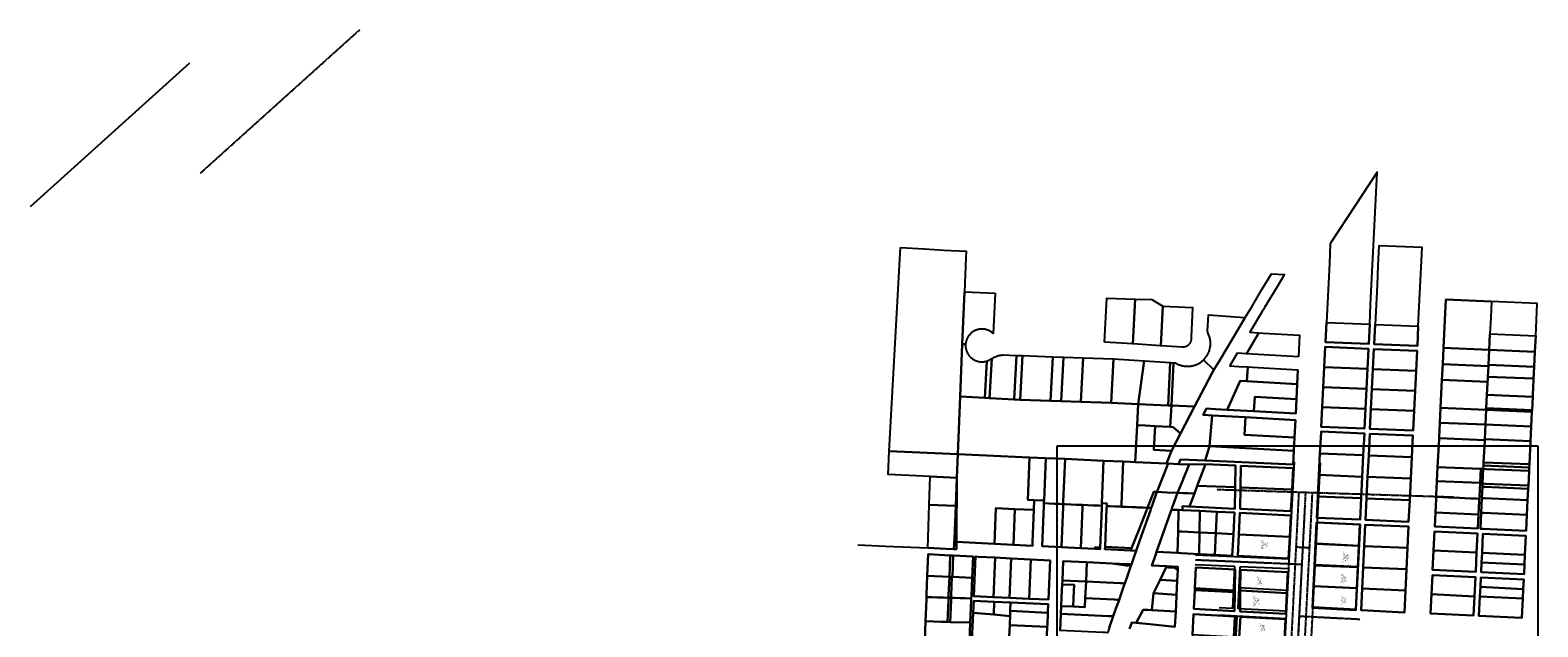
# Model space of a CAD drawing. Header units: feet. Extents: x 1656954 to 1661679, y 358777 to 363779.
# Tile 6 of 6: x 1656954 to 1661562, y 361955 to 363779. Entities that reach past the tile are written whole.
import ezdxf

# ---------------------------------------------------------------- set-up
doc = ezdxf.new("R2010")
doc.units = ezdxf.units.FT
doc.header["$MEASUREMENT"] = 0
doc.header["$XCLIPFRAME"] = 2
doc.linetypes.add('CL', pattern=[2, 0.3, -0.15, 1.4, -0.15])
doc.linetypes.add('DASHED2', pattern=[0.375, 0.25, -0.125])
for name, color, linetype in [('DV_X_Property_Line', 80, 'Continuous'), ('DV_X_Text', 20, 'Continuous'), ('GE_X_CL', 180, 'CL'), ('RW_X_CL', 180, 'CL'), ('RW_X_Fee_RW', 50, 'rowex'), ('SC_Scratch18', 191, 'DASHED2'), ('SC_Scratch19', 144, 'Continuous')]:
    doc.layers.add(name, color=color, linetype=linetype)
doc.layers.add('SC_Scratch20', color=7, linetype='Continuous', transparency=0.5)
doc.styles.get("Standard").update_dxf_attribs({"font": 'font31.shx'})
doc.styles.add('Straight-Normal', font='font30.shx', dxfattribs={"height": 0.14})
doc.linetypes.add('rowex', pattern='A,0.75,-0.05,["Ex R/W",Straight-Normal,S=1,R=0,X=0,Y=-0.06],-0.7,0.75,-0.3,0.75,-0.3,0.75,-0.3,0.75,-0.3', length=5.7)
picture_1 = doc.add_image_def('image1.sid', size_in_pixel=(135000, 120000))

msp = doc.modelspace()

# ---------------------------------------------------------------- linework, layer by layer
at = {"layer": 'DV_X_Property_Line'}
for p, q in [((1661016.5, 362202.8), (1660884.7, 362209.5)), ((1661013.1, 362137.9), (1660881.3, 362144.5)), ((1660649.3, 362075), (1660797.1, 362067.2)), ((1661009.7, 362073), (1660877.8, 362079.6))]:
    msp.add_line(p, q, dxfattribs=at)
at = {"layer": 'GE_X_CL'}
for p, q in [((1660841.2, 362145.2), (1660515.3, 362159)), ((1661018.7, 361977.4), (1660832.9, 361986.8))]:
    msp.add_line(p, q, dxfattribs=at)
at = {"layer": 'RW_X_CL'}
msp.add_line((1660825.1, 361839), (1660850.1, 362312.5), dxfattribs=at)
at = {"layer": 'RW_X_Fee_RW', "ltscale": 0.65}
for p, q in [((1660802.1, 362161.9), (1660817.8, 362458.9)), ((1660874.4, 362014.7), (1660897.7, 362456.4)), ((1661020, 362267.7), (1660888.1, 362274.4)), ((1661006.2, 362008.1), (1661020, 362267.7)), ((1660636, 362138.9), (1660514.7, 362144.1)), ((1660802.1, 362161.9), (1660516, 362174)), ((1660629.4, 362011.2), (1660636, 362138.9)), ((1660645.9, 362010.3), (1660652.5, 362138.2)), ((1660800.5, 362131.9), (1660652.5, 362138.2)), ((1660793.6, 362002.5), (1660800.5, 362131.9)), ((1660629.4, 362011.2), (1660587.5, 362013.4)), ((1660793.6, 362002.5), (1660645.9, 362010.3)), ((1661006.2, 362008.1), (1660874.4, 362014.7)), ((1660792.4, 361979.4), (1660586.3, 361990.3)), ((1660635.8, 361856.5), (1660642.5, 361987.3)), ((1660785.5, 361848.8), (1660792.4, 361979.4))]:
    msp.add_line(p, q, dxfattribs=at)
at = {"layer": 'SC_Scratch18'}
for p, q in [((1657960.1, 363779.2), (1657473.1, 363340.7)), ((1660580.9, 362375), (1661305, 362351.9)), ((1660678.9, 359745.4), (1660812.7, 362368.4)), ((1660698.4, 359744.4), (1660832.1, 362367.4)), ((1660718.9, 359743.3), (1660852.6, 362366.3)), ((1660739.3, 359742.3), (1660873.1, 362365.3)), ((1660758.8, 359741.3), (1660892.6, 362364.3)), ((1660864.6, 362196.2, 1016.1), (1660823.4, 362198.4, 1015.8))]:
    msp.add_line(p, q, dxfattribs=at)
at = {"layer": 'SC_Scratch19'}
msp.add_line((1657441, 363677.8), (1656954, 363239.2), dxfattribs=at)
for points in [[(1661056.7, 363060.5), (1661059.6, 363120.6), (1661063.6, 363201.7), (1661070.6, 363344.6), (1660978.7, 363205.3), (1660927.7, 363127.9), (1660927.6, 363126.3), (1660924.7, 363066.2), (1660921.7, 363006.1), (1660918.7, 362945.9), (1660915.8, 362885.8), (1660912.8, 362825.7), (1661045, 362820), (1661047.9, 362880.2), (1661050.8, 362940.3), (1661053.8, 363000.4), (1661056.7, 363060.5)], [(1659614.2, 363114.8), (1659686.5, 363110.1), (1659686.8, 363110.1), (1659746, 363107), (1659814.8, 363103.4), (1659813.7, 363083.4), (1659809.3, 362978.8), (1659802.8, 362819), (1659796.4, 362659.1), (1659789.2, 362482.7), (1659579.6, 362492), (1659614.2, 363114.8)], [(1661199.3, 362933.9), (1661202.2, 362994), (1661205.1, 363054.1), (1661208, 363114.2), (1661076.1, 363119.9), (1661073.2, 363059.8), (1661070.3, 362999.7), (1661067.3, 362939.6), (1661064.4, 362879.4), (1661061.4, 362819.3), (1661193.6, 362813.6), (1661196.5, 362873.8), (1661199.3, 362933.9)], [(1660709.6, 362853.8), (1660671.4, 362790), (1660643.2, 362791.6), (1660620.1, 362752.9), (1660648.2, 362751.3), (1660675.1, 362749.7), (1660672.6, 362705.8), (1660651.8, 362707), (1660612.7, 362618.8), (1660576.4, 362620.9), (1660549, 362622.4), (1660538.9, 362603), (1660566.2, 362601.4), (1660558.8, 362507.7), (1660545.4, 362463.4), (1660496.2, 362465.5), (1660469.7, 362466.7), (1660464, 362452.4), (1660432.3, 362454.1), (1660427, 362454.3), (1660442.5, 362492.7), (1660469.8, 362546.1), (1660512.8, 362628.7), (1660565.5, 362729.9), (1660571.7, 362740.3), (1660589.7, 362770.4), (1660667.5, 362900.5), (1660687.2, 362933.3), (1660718.7, 362986), (1660748, 363034.5), (1660787.7, 363032.5), (1660786, 363029.8), (1660785.5, 363028.9), (1660764.9, 362994.8), (1660726.6, 362931), (1660723.1, 362925.2), (1660719.6, 362919.4), (1660681.4, 362855.5), (1660709.6, 362853.8)], [(1659903.6, 362974.8), (1659897, 362851.7), (1659895.7, 362852.9), (1659894.4, 362854), (1659893, 362855.1), (1659891.6, 362856.1), (1659890.2, 362857.1), (1659888.7, 362858), (1659887.2, 362858.9), (1659885.7, 362859.7), (1659884.2, 362860.5), (1659882.6, 362861.2), (1659881, 362861.8), (1659879.4, 362862.4), (1659877.7, 362863), (1659876, 362863.5), (1659874.4, 362863.9), (1659872.7, 362864.3), (1659871, 362864.6), (1659869.3, 362864.9), (1659867.5, 362865.1), (1659865.8, 362865.2), (1659864.1, 362865.3), (1659862.3, 362865.3), (1659860.6, 362865.2), (1659858.9, 362865.1), (1659857.2, 362865), (1659855.4, 362864.8), (1659853.7, 362864.5), (1659852, 362864.1), (1659850.3, 362863.7), (1659848.7, 362863.3), (1659847, 362862.8), (1659845.4, 362862.2), (1659843.8, 362861.6), (1659842.2, 362860.9), (1659840.6, 362860.1), (1659839.1, 362859.4), (1659837.6, 362858.5), (1659836.1, 362857.6), (1659834.6, 362856.7), (1659833.2, 362855.7), (1659831.8, 362854.6), (1659830.5, 362853.5), (1659829.2, 362852.4), (1659827.9, 362851.2), (1659826.7, 362850), (1659825.5, 362848.7), (1659824.4, 362847.4), (1659823.3, 362846.1), (1659822.2, 362844.7), (1659821.2, 362843.3), (1659820.3, 362841.8), (1659819.4, 362840.3), (1659818.6, 362838.8), (1659817.8, 362837.3), (1659817, 362835.7), (1659816.4, 362834.1), (1659815.7, 362832.5), (1659815.2, 362830.8), (1659814.7, 362829.2), (1659814.2, 362827.5), (1659813.8, 362825.8), (1659813.5, 362824.1), (1659813.2, 362822.4), (1659813, 362820.7), (1659812.8, 362819), (1659802.8, 362819), (1659809.3, 362978.8), (1659903.6, 362974.8)], [(1660237.8, 362825.3), (1660245, 362960.1), (1660331, 362957.1), (1660323.6, 362819.7), (1660237.8, 362825.3)], [(1660381.9, 362955.3), (1660415.9, 362935.8), (1660409.4, 362814.1), (1660323.6, 362819.7), (1660331, 362957.1), (1660381.9, 362955.3)], [(1660474.9, 362809.8), (1660409.4, 362814.1), (1660415.9, 362935.8), (1660506.2, 362931.4), (1660501.8, 362840.5), (1660501.9, 362839.6), (1660502, 362838.8), (1660502.1, 362837.9), (1660502.2, 362837), (1660502.2, 362836.1), (1660502.2, 362835.1), (1660502.1, 362834.2), (1660502.1, 362833.3), (1660502, 362832.5), (1660501.8, 362831.6), (1660501.7, 362830.7), (1660501.5, 362829.8), (1660501.2, 362828.9), (1660501, 362828.1), (1660500.7, 362827.2), (1660500.4, 362826.3), (1660500, 362825.5), (1660499.7, 362824.7), (1660499.3, 362823.9), (1660498.9, 362823.1), (1660498.4, 362822.3), (1660497.9, 362821.5), (1660497.4, 362820.8), (1660496.9, 362820.1), (1660496.3, 362819.4), (1660495.7, 362818.7), (1660495.1, 362818), (1660494.5, 362817.4), (1660493.9, 362816.7), (1660493.2, 362816.1), (1660492.5, 362815.5), (1660491.8, 362815), (1660491.1, 362814.5), (1660490.3, 362814), (1660489.5, 362813.5), (1660488.8, 362813), (1660488, 362812.6), (1660487.2, 362812.2), (1660486.3, 362811.8), (1660485.5, 362811.5), (1660484.6, 362811.2), (1660483.8, 362810.9), (1660482.9, 362810.6), (1660482, 362810.4), (1660481.2, 362810.2), (1660480.3, 362810.1), (1660479.4, 362809.9), (1660478.5, 362809.8), (1660477.6, 362809.8), (1660476.7, 362809.7), (1660475.8, 362809.7), (1660474.9, 362809.8)], [(1661262.2, 362579), (1661260, 362533.9), (1661259.9, 362531.4), (1661259.8, 362528.9), (1661255.6, 362443.2), (1661253.5, 362400.8), (1661251.5, 362358.4), (1661251.2, 362352.4), (1661251, 362348.9), (1661250.9, 362346.4), (1661248.8, 362304), (1661246.7, 362261.6), (1661378.2, 362255.4), (1661380.3, 362298), (1661382.4, 362340.6), (1661382.7, 362346.7), (1661383, 362352.7), (1661385.1, 362395.3), (1661387.2, 362438), (1661395.1, 362437.7), (1661392.9, 362393), (1661392.5, 362383), (1661390.7, 362348.3), (1661388.5, 362303.6), (1661386.2, 362255), (1661394.6, 362254.6), (1661526, 362248.3), (1661528.4, 362297.4), (1661530.6, 362342.3), (1661532.4, 362377.3), (1661532.8, 362387.2), (1661535, 362432.2), (1661535.5, 362442.2), (1661536, 362452.2), (1661539.5, 362522.5), (1661541.7, 362567.4), (1661543.9, 362612.2), (1661544.1, 362617.2), (1661546.1, 362658), (1661547.9, 362693.9), (1661548.3, 362703.9), (1661548.8, 362713.8), (1661550.6, 362749.7), (1661552.8, 362795.5), (1661555.2, 362844.7), (1661557.6, 362893.7), (1661560.1, 362943), (1661420.4, 362949.6), (1661280.7, 362956.2), (1661273.4, 362808.1), (1661271, 362758.1), (1661268.6, 362710.1), (1661264.4, 362624), (1661262.2, 362579)], [(1661417.9, 362900), (1661415.5, 362851), (1661413.1, 362801.8), (1661273.4, 362808.1), (1661280.7, 362956.2), (1661420.4, 362949.6), (1661417.9, 362900)], [(1660554.6, 362851.4), (1660554.3, 362851.9), (1660554.1, 362852.4), (1660553.9, 362852.8), (1660553.7, 362853.3), (1660553.5, 362853.8), (1660553.4, 362854.3), (1660553.2, 362854.8), (1660553.1, 362855.3), (1660553, 362855.8), (1660552.9, 362856.3), (1660552.8, 362856.8), (1660552.8, 362857.3), (1660552.7, 362857.8), (1660552.7, 362858.3), (1660552.7, 362858.8), (1660555.1, 362908.8), (1660636.9, 362902.7), (1660667.5, 362900.5), (1660589.7, 362770.4), (1660571.7, 362740.3), (1660540, 362770.9), (1660541.7, 362772.6), (1660543.4, 362774.4), (1660544.9, 362776.2), (1660546.5, 362778.1), (1660547.9, 362780.1), (1660549.3, 362782.1), (1660550.7, 362784.1), (1660551.9, 362786.2), (1660553.1, 362788.3), (1660554.2, 362790.4), (1660555.3, 362792.6), (1660556.2, 362794.9), (1660557.1, 362797.1), (1660557.9, 362799.4), (1660558.6, 362801.7), (1660559.2, 362804.1), (1660559.8, 362806.4), (1660560.3, 362808.8), (1660560.7, 362811.2), (1660561, 362813.6), (1660561.2, 362816), (1660561.3, 362818.5), (1660561.4, 362820.9), (1660561.4, 362823.3), (1660561.3, 362825.8), (1660561.1, 362828.2), (1660560.8, 362830.6), (1660560.4, 362833), (1660560, 362835.4), (1660559.5, 362837.7), (1660558.8, 362840.1), (1660558.2, 362842.4), (1660557.4, 362844.7), (1660556.5, 362847), (1660555.6, 362849.2), (1660554.6, 362851.4)], [(1660915.8, 362885.8), (1661047.9, 362880.2), (1661045, 362820), (1660912.8, 362825.7), (1660915.8, 362885.8)], [(1661193.6, 362813.6), (1661061.4, 362819.3), (1661064.4, 362879.4), (1661196.5, 362873.8), (1661193.6, 362813.6)], [(1660830.5, 362780.6), (1660671.4, 362790), (1660709.6, 362853.8), (1660722.6, 362853.1), (1660833.8, 362846.6), (1660830.5, 362780.6)], [(1661415.5, 362851), (1661555.2, 362844.7), (1661552.8, 362795.5), (1661413.1, 362801.8), (1661415.5, 362851)], [(1659796.4, 362659.1), (1659802.8, 362819), (1659812.8, 362819), (1659812.7, 362817.2), (1659812.7, 362815.5), (1659812.7, 362813.8), (1659812.8, 362812), (1659812.9, 362810.3), (1659813.1, 362808.6), (1659813.4, 362806.9), (1659813.7, 362805.2), (1659814.1, 362803.5), (1659814.5, 362801.8), (1659815, 362800.1), (1659815.6, 362798.5), (1659816.2, 362796.8), (1659816.9, 362795.2), (1659817.6, 362793.7), (1659818.4, 362792.1), (1659819.2, 362790.6), (1659820.1, 362789.1), (1659821, 362787.6), (1659822, 362786.2), (1659823, 362784.8), (1659824.1, 362783.4), (1659825.2, 362782.1), (1659826.4, 362780.8), (1659827.6, 362779.6), (1659828.9, 362778.4), (1659830.2, 362777.2), (1659831.5, 362776.1), (1659832.9, 362775.1), (1659834.3, 362774.1), (1659835.8, 362773.1), (1659837.2, 362772.2), (1659838.7, 362771.3), (1659840.3, 362770.5), (1659841.8, 362769.8), (1659843.4, 362769.1), (1659845.1, 362768.4), (1659846.7, 362767.8), (1659848.3, 362767.3), (1659850, 362766.8), (1659851.7, 362766.4), (1659853.4, 362766.1), (1659855.1, 362765.8), (1659856.8, 362765.6), (1659858.6, 362765.4), (1659860.3, 362765.3), (1659862, 362765.2), (1659863.8, 362765.2), (1659865.5, 362765.3), (1659867.2, 362765.4), (1659869, 362765.6), (1659870.7, 362765.8), (1659872.4, 362766.2), (1659874.1, 362766.5), (1659875.8, 362766.9), (1659877.5, 362767.4), (1659871.4, 362655.1), (1659796.4, 362659.1)], [(1659886.4, 362654.3), (1659892.9, 362775.3), (1659895, 362776.6), (1659897.1, 362777.8), (1659899.2, 362778.9), (1659901.4, 362779.9), (1659903.7, 362780.9), (1659905.9, 362781.8), (1659908.2, 362782.6), (1659910.5, 362783.3), (1659912.8, 362784), (1659915.2, 362784.6), (1659917.5, 362785.1), (1659919.9, 362785.5), (1659922.3, 362785.9), (1659924.7, 362786.1), (1659927.1, 362786.3), (1659968.5, 362784.9), (1659961.3, 362650.4), (1659886.4, 362654.3)], [(1659986.5, 362784.2), (1659979.3, 362649.4), (1659961.3, 362650.4), (1659968.5, 362784.9), (1659986.5, 362784.2)], [(1659979.3, 362649.4), (1659986.5, 362784.2), (1660079.5, 362780.9), (1660072.2, 362646.1), (1659979.3, 362649.4)], [(1660079.5, 362780.9), (1660112.4, 362779.7), (1660105.2, 362644.9), (1660072.2, 362646.1), (1660079.5, 362780.9)], [(1660172.4, 362777.6), (1660165.1, 362642.8), (1660105.2, 362644.9), (1660112.4, 362779.7), (1660172.4, 362777.6)], [(1660165.1, 362642.8), (1660172.4, 362777.6), (1660265.3, 362774.3), (1660258.1, 362639.5), (1660165.1, 362642.8)], [(1661044.2, 362805), (1660912.1, 362810.7), (1660909.1, 362749.3), (1660906, 362687.9), (1660903, 362626.5), (1660900.1, 362566.8), (1661032.3, 362561.2), (1661035.3, 362621.4), (1661038.2, 362682.6), (1661041.2, 362743.8), (1661044.2, 362805)], [(1660912.1, 362810.7), (1661044.2, 362805), (1661041.2, 362743.8), (1660909.1, 362749.3), (1660912.1, 362810.7)], [(1661051.7, 362620.8), (1661048.8, 362560.4), (1661180.7, 362554.8), (1661183.8, 362615.8), (1661186.8, 362676.7), (1661189.8, 362737.7), (1661192.8, 362798.7), (1661060.7, 362804.3), (1661057.7, 362743.2), (1661054.7, 362682), (1661051.7, 362620.8)], [(1661189.8, 362737.7), (1661057.7, 362743.2), (1661060.7, 362804.3), (1661192.8, 362798.7), (1661189.8, 362737.7)], [(1661410.8, 362755.5), (1661410.6, 362751.8), (1661271, 362758.1), (1661273.4, 362808.1), (1661413.1, 362801.8), (1661410.8, 362755.5)], [(1661413.1, 362801.8), (1661552.8, 362795.5), (1661550.6, 362749.7), (1661410.8, 362755.5), (1661413.1, 362801.8)], [(1659886.4, 362654.3), (1659871.4, 362655.1), (1659877.5, 362767.4), (1659892.9, 362775.3), (1659886.4, 362654.3)], [(1660258.1, 362639.5), (1660265.3, 362774.3), (1660358.4, 362768.2), (1660340, 362636), (1660258.1, 362639.5)], [(1660358.4, 362768.2), (1660438.6, 362762.9), (1660431.9, 362632.1), (1660340, 362636), (1660358.4, 362768.2)], [(1660438.6, 362762.9), (1660448.6, 362762.3), (1660441.9, 362631.7), (1660431.9, 362632.1), (1660438.6, 362762.9)], [(1660571.7, 362740.3), (1660565.5, 362729.9), (1660512.8, 362628.7), (1660441.9, 362631.7), (1660448.6, 362762.3), (1660454.5, 362761.9), (1660456.6, 362760.6), (1660458.8, 362759.5), (1660460.9, 362758.4), (1660463.1, 362757.3), (1660465.4, 362756.4), (1660467.7, 362755.5), (1660470, 362754.7), (1660472.3, 362754), (1660474.6, 362753.4), (1660477, 362752.9), (1660479.4, 362752.4), (1660481.8, 362752), (1660484.2, 362751.7), (1660486.7, 362751.5), (1660489.1, 362751.4), (1660491.5, 362751.4), (1660494, 362751.4), (1660496.4, 362751.5), (1660498.8, 362751.8), (1660501.2, 362752.1), (1660503.6, 362752.4), (1660506, 362752.9), (1660508.4, 362753.5), (1660510.7, 362754.1), (1660513.1, 362754.8), (1660515.4, 362755.6), (1660517.6, 362756.5), (1660519.9, 362757.4), (1660522.1, 362758.4), (1660524.3, 362759.5), (1660526.4, 362760.7), (1660528.5, 362762), (1660530.5, 362763.3), (1660532.5, 362764.7), (1660534.5, 362766.1), (1660536.4, 362767.7), (1660538.2, 362769.3), (1660540, 362770.9), (1660571.7, 362740.3)], [(1660828.5, 362740.7), (1660826.4, 362696.7), (1660687.6, 362704.9), (1660672.6, 362705.8), (1660675.1, 362749.7), (1660690.1, 362748.8), (1660828.5, 362740.7)], [(1660909.1, 362749.3), (1661041.2, 362743.8), (1661038.2, 362682.6), (1660906, 362687.9), (1660909.1, 362749.3)], [(1661186.8, 362676.7), (1661054.7, 362682), (1661057.7, 362743.2), (1661189.8, 362737.7), (1661186.8, 362676.7)], [(1661408.3, 362703.8), (1661268.6, 362710.1), (1661271, 362758.1), (1661410.6, 362751.8), (1661409, 362719.6), (1661408.5, 362709.7), (1661408.3, 362703.8)], [(1661409, 362719.6), (1661410.6, 362751.8), (1661410.8, 362755.5), (1661550.6, 362749.7), (1661548.8, 362713.8), (1661409, 362719.6)], [(1660672.6, 362705.8), (1660687.6, 362704.9), (1660826.4, 362696.7), (1660824.1, 362650.6), (1660696.5, 362658), (1660694, 362614.1), (1660612.7, 362618.8), (1660651.8, 362707), (1660672.6, 362705.8)], [(1660906, 362687.9), (1661038.2, 362682.6), (1661035.3, 362621.4), (1660903, 362626.5), (1660906, 362687.9)], [(1661404.3, 362623.1), (1661404, 362618.1), (1661264.4, 362624), (1661268.6, 362710.1), (1661408.3, 362703.8), (1661408.1, 362699.7), (1661406.3, 362663.8), (1661404.3, 362623.1)], [(1661547.9, 362693.9), (1661546.1, 362658), (1661406.3, 362663.8), (1661408.1, 362699.7), (1661408.3, 362703.8), (1661408.5, 362709.7), (1661409, 362719.6), (1661548.8, 362713.8), (1661548.3, 362703.9), (1661547.9, 362693.9)], [(1660340, 362636), (1660336.8, 362572), (1660331, 362458.6), (1660317.2, 362459.2), (1660294.7, 362460.2), (1660234.8, 362462.9), (1660116.9, 362468.1), (1660058, 362470.7), (1660008, 362472.9), (1659789.2, 362482.7), (1659796.4, 362659.1), (1659871.4, 362655.1), (1659886.4, 362654.3), (1659961.3, 362650.4), (1659979.3, 362649.4), (1660072.2, 362646.1), (1660105.2, 362644.9), (1660165.1, 362642.8), (1660258.1, 362639.5), (1660340, 362636)], [(1660822, 362606.8), (1660694, 362614.1), (1660696.5, 362658), (1660824.1, 362650.6), (1660822, 362606.8)], [(1661183.8, 362615.8), (1661051.7, 362620.8), (1661054.7, 362682), (1661186.8, 362676.7), (1661183.8, 362615.8)], [(1661406.3, 362663.8), (1661546.1, 362658), (1661544.1, 362617.2), (1661404.3, 362623.1), (1661406.3, 362663.8)], [(1660391.9, 362568.8), (1660362.2, 362570.5), (1660336.8, 362572), (1660340, 362636), (1660431.9, 362632.1), (1660441.9, 362631.7), (1660438.5, 362566), (1660391.9, 362568.8)], [(1660446.9, 362565.5), (1660438.5, 362566), (1660441.9, 362631.7), (1660512.8, 362628.7), (1660469.8, 362546.1), (1660446.9, 362565.5)], [(1660566.2, 362601.4), (1660668, 362595.6), (1660665, 362542.4), (1660818.3, 362533.4), (1660816.3, 362492.6), (1660558.8, 362507.7), (1660566.2, 362601.4)], [(1660821, 362586.8), (1660818.3, 362533.4), (1660665, 362542.4), (1660668, 362595.6), (1660821, 362586.8)], [(1660903, 362626.5), (1661035.3, 362621.4), (1661032.3, 362561.2), (1660900.1, 362566.8), (1660903, 362626.5)], [(1661183.8, 362615.8), (1661180.7, 362554.8), (1661048.8, 362560.4), (1661051.7, 362620.8), (1661183.8, 362615.8)], [(1661404, 362618.1), (1661401.8, 362573.2), (1661262.2, 362579), (1661264.4, 362624), (1661404, 362618.1)], [(1661404, 362618.1), (1661543.9, 362612.2), (1661541.7, 362567.4), (1661401.8, 362573.2), (1661404, 362618.1)], [(1661404.3, 362623.1), (1661544.1, 362617.2), (1661543.9, 362612.2), (1661404, 362618.1), (1661404.3, 362623.1)], [(1660442.5, 362492.7), (1660427, 362454.3), (1660331, 362458.6), (1660336.8, 362572), (1660362.2, 362570.5), (1660391.9, 362568.8), (1660388.1, 362495.6), (1660442.5, 362492.7)], [(1660469.8, 362546.1), (1660442.5, 362492.7), (1660388.1, 362495.6), (1660391.9, 362568.8), (1660438.5, 362566), (1660446.9, 362565.5), (1660469.8, 362546.1)], [(1660886.4, 362288.5), (1661018.7, 362282.7), (1661021.9, 362348.4), (1661025.1, 362414), (1661028.3, 362479.6), (1661031.6, 362546.2), (1660899.3, 362551.8), (1660899.3, 362550.1), (1660896, 362484.7), (1660892.8, 362419.3), (1660889.6, 362353.9), (1660886.4, 362288.5)], [(1661028.3, 362479.6), (1660896, 362484.7), (1660899.3, 362550.1), (1660899.3, 362551.8), (1661031.6, 362546.2), (1661028.3, 362479.6)], [(1661180, 362539.8), (1661048.1, 362545.5), (1661044.8, 362479), (1661041.6, 362413.3), (1661038.4, 362347.7), (1661035.2, 362282), (1661167, 362276.3), (1661170.3, 362342.1), (1661173.5, 362408), (1661176.8, 362473.9), (1661180, 362539.8)], [(1661176.8, 362473.9), (1661044.8, 362479), (1661048.1, 362545.5), (1661180, 362539.8), (1661176.8, 362473.9)], [(1661399.6, 362528.2), (1661399.5, 362525.7), (1661259.9, 362531.4), (1661260, 362533.9), (1661262.2, 362579), (1661401.8, 362573.2), (1661399.6, 362528.2)], [(1661401.8, 362573.2), (1661541.7, 362567.4), (1661539.5, 362522.5), (1661399.6, 362528.2), (1661401.8, 362573.2)], [(1660545.4, 362463.4), (1660558.8, 362507.7), (1660816.3, 362492.6), (1660814.3, 362451.7), (1660545.4, 362463.4)], [(1661395.6, 362447.7), (1661395.1, 362437.7), (1661387.2, 362438), (1661255.6, 362443.2), (1661259.8, 362528.9), (1661259.9, 362531.4), (1661399.5, 362525.7), (1661399.4, 362523.2), (1661396.1, 362457.7), (1661395.6, 362447.7)], [(1661396.1, 362457.7), (1661399.4, 362523.2), (1661399.5, 362525.7), (1661399.6, 362528.2), (1661539.5, 362522.5), (1661536, 362452.2), (1661396.1, 362457.7)], [(1659786.3, 362410.9), (1659704.9, 362414.5), (1659576.6, 362420.2), (1659579.6, 362492), (1659789.2, 362482.7), (1659786.3, 362410.9)], [(1659963.5, 362315.1), (1659905.6, 362317.8), (1659901.2, 362208.7), (1659785.2, 362214.5), (1659785.2, 362223.6), (1659786.3, 362410.9), (1659789.2, 362482.7), (1660008, 362472.9), (1660002.7, 362343.1), (1660022.7, 362342.2), (1660021.5, 362312.5), (1659963.5, 362315.1)], [(1660052.7, 362340.8), (1660022.7, 362342.2), (1660002.7, 362343.1), (1660008, 362472.9), (1660058, 362470.7), (1660052.7, 362340.8)], [(1660052.7, 362340.8), (1660058, 362470.7), (1660116.9, 362468.1), (1660111.6, 362338.2), (1660111.3, 362330.2), (1660101.4, 362330.7), (1660084.5, 362331.4), (1660067.6, 362332.2), (1660052.3, 362332.8), (1660052.4, 362334.7), (1660052.7, 362340.8)], [(1660229.2, 362325), (1660219.9, 362325.4), (1660203, 362326.2), (1660186, 362326.9), (1660170.2, 362327.6), (1660169.1, 362327.7), (1660152.2, 362328.4), (1660135.3, 362329.2), (1660118.3, 362329.9), (1660111.3, 362330.2), (1660111.6, 362338.2), (1660116.9, 362468.1), (1660234.8, 362462.9), (1660229.5, 362333), (1660229.2, 362325)], [(1660289.4, 362330.3), (1660289.2, 362324), (1660289.1, 362322.3), (1660287.6, 362322.4), (1660270.7, 362323.1), (1660253.8, 362323.9), (1660244.2, 362324.3), (1660244.5, 362332.3), (1660244.5, 362332.3), (1660229.5, 362333), (1660234.8, 362462.9), (1660294.7, 362460.2), (1660289.4, 362330.3)], [(1660371.8, 362326.7), (1660368.7, 362318.8), (1660355.3, 362319.4), (1660338.4, 362320.1), (1660333.7, 362320.4), (1660321.5, 362320.9), (1660304.5, 362321.6), (1660289.1, 362322.3), (1660289.2, 362324), (1660289.4, 362330.3), (1660294.7, 362460.2), (1660317.2, 362459.2), (1660331, 362458.6), (1660427, 362454.3), (1660432.3, 362454.1), (1660398.9, 362371.6), (1660397.4, 362367.3), (1660388, 362367.8), (1660371.8, 362326.7)], [(1660493.1, 362444.5), (1660489.8, 362436.2), (1660477.8, 362406.5), (1660477.4, 362405.5), (1660460.8, 362364.6), (1660429, 362365.9), (1660397.4, 362367.3), (1660398.9, 362371.6), (1660432.3, 362454.1), (1660464, 362452.4), (1660493.1, 362450.9), (1660495.7, 362450.8), (1660493.1, 362444.5)], [(1660896, 362484.7), (1661028.3, 362479.6), (1661025.1, 362414), (1660892.8, 362419.3), (1660896, 362484.7)], [(1661173.5, 362408), (1661041.6, 362413.3), (1661044.8, 362479), (1661176.8, 362473.9), (1661173.5, 362408)], [(1661396.1, 362457.7), (1661536, 362452.2), (1661535.5, 362442.2), (1661395.6, 362447.7), (1661396.1, 362457.7)], [(1659782.8, 362324.4), (1659701.8, 362328), (1659704.9, 362414.5), (1659786.3, 362410.9), (1659782.8, 362324.4)], [(1659785.2, 362214.5), (1659785.1, 362192.1), (1659777.4, 362192.5), (1659778.7, 362223.9), (1659782.8, 362324.4), (1659786.3, 362410.9), (1659785.2, 362223.6), (1659785.2, 362214.5)], [(1660495.7, 362450.8), (1660546.3, 362452), (1660520.6, 362386.5), (1660512.4, 362362.3), (1660491.6, 362363.2), (1660487.7, 362363.4), (1660476.6, 362363.9), (1660460.8, 362364.6), (1660477.4, 362405.5), (1660477.8, 362406.5), (1660489.8, 362436.2), (1660493.1, 362444.5), (1660495.7, 362450.8)], [(1660636.7, 362382), (1660520.6, 362386.5), (1660546.3, 362452), (1660638, 362448), (1660636.7, 362382)], [(1660813.8, 362440.4), (1660654.5, 362447.3), (1660653.2, 362381.3), (1660651.9, 362315.4), (1660807.3, 362308.5), (1660810.5, 362374.5), (1660813.8, 362440.4)], [(1660653.2, 362381.3), (1660654.5, 362447.3), (1660813.8, 362440.4), (1660810.5, 362374.5), (1660653.2, 362381.3)], [(1660892.8, 362419.3), (1661025.1, 362414), (1661021.9, 362348.4), (1660889.6, 362353.9), (1660892.8, 362419.3)], [(1661170.3, 362342.1), (1661038.4, 362347.7), (1661041.6, 362413.3), (1661173.5, 362408), (1661170.3, 362342.1)], [(1661255.6, 362443.2), (1661387.2, 362438), (1661385.1, 362395.3), (1661253.5, 362400.8), (1661255.6, 362443.2)], [(1661532.8, 362387.2), (1661401.4, 362392.6), (1661392.9, 362393), (1661395.1, 362437.7), (1661403.6, 362437.3), (1661535, 362432.2), (1661532.8, 362387.2)], [(1661395.6, 362447.7), (1661535.5, 362442.2), (1661535, 362432.2), (1661403.6, 362437.3), (1661395.1, 362437.7), (1661395.6, 362447.7)], [(1660380.3, 362318.3), (1660372.2, 362318.6), (1660368.7, 362318.8), (1660371.8, 362326.7), (1660388, 362367.8), (1660397.4, 362367.3), (1660383, 362326.2), (1660380.3, 362318.3)], [(1660512.4, 362362.3), (1660496.9, 362322.8), (1660490.8, 362323), (1660475.8, 362323.7), (1660475.6, 362311.9), (1660463.7, 362312.4), (1660442, 362313.1), (1660444.7, 362320.7), (1660446.2, 362324.9), (1660455.1, 362350.4), (1660460.8, 362364.6), (1660476.6, 362363.9), (1660487.7, 362363.4), (1660491.6, 362363.2), (1660512.4, 362362.3)], [(1660496.9, 362322.8), (1660512.4, 362362.3), (1660520.6, 362386.5), (1660636.7, 362382), (1660635.4, 362316.2), (1660496.9, 362322.8)], [(1660810.5, 362374.5), (1660807.3, 362308.5), (1660651.9, 362315.4), (1660653.2, 362381.3), (1660810.5, 362374.5)], [(1661253.5, 362400.8), (1661385.1, 362395.3), (1661383, 362352.7), (1661382.7, 362346.7), (1661373, 362347.1), (1661356, 362347.8), (1661339.1, 362348.6), (1661322.1, 362349.3), (1661305.2, 362350), (1661288.3, 362350.8), (1661271.3, 362351.5), (1661254.4, 362352.2), (1661251.2, 362352.4), (1661251.5, 362358.4), (1661253.5, 362400.8)], [(1661532.4, 362377.3), (1661530.6, 362342.3), (1661399.2, 362347.9), (1661390.7, 362348.3), (1661392.5, 362383), (1661400.9, 362382.6), (1661532.4, 362377.3)], [(1661532.8, 362387.2), (1661532.4, 362377.3), (1661400.9, 362382.6), (1661392.5, 362383), (1661392.9, 362393), (1661401.4, 362392.6), (1661532.8, 362387.2)], [(1659778.7, 362223.9), (1659777.4, 362192.5), (1659752.8, 362193.6), (1659697, 362196.1), (1659698.1, 362227.3), (1659701.8, 362328), (1659782.8, 362324.4), (1659778.7, 362223.9)], [(1659905.6, 362317.8), (1659963.5, 362315.1), (1659959.1, 362205.9), (1659901.2, 362208.7), (1659905.6, 362317.8)], [(1659963.5, 362315.1), (1660021.5, 362312.5), (1660017.5, 362213.8), (1660017, 362203), (1659959.1, 362205.9), (1659963.5, 362315.1)], [(1660052, 362324.8), (1660052.3, 362332.8), (1660067.6, 362332.2), (1660084.5, 362331.4), (1660101.4, 362330.7), (1660111.3, 362330.2), (1660111, 362322.5), (1660111, 362322.2), (1660105.9, 362198.5), (1660047, 362201.5), (1660052, 362324.8)], [(1660169.9, 362319.6), (1660164.8, 362195.6), (1660105.9, 362198.5), (1660111, 362322.2), (1660111, 362322.5), (1660111.3, 362330.2), (1660118.3, 362329.9), (1660135.3, 362329.2), (1660152.2, 362328.4), (1660169.1, 362327.7), (1660170.2, 362327.6), (1660169.9, 362319.6)], [(1660229.2, 362325), (1660228.8, 362317), (1660224, 362197.7), (1660209, 362198.4), (1660208.8, 362193.4), (1660164.8, 362195.6), (1660169.9, 362319.6), (1660170.2, 362327.6), (1660186, 362326.9), (1660203, 362326.2), (1660219.9, 362325.4), (1660229.2, 362325)], [(1660239.1, 362199.6), (1660243.8, 362316.3), (1660244.2, 362324.3), (1660253.8, 362323.9), (1660270.7, 362323.1), (1660287.6, 362322.4), (1660289.1, 362322.3), (1660304.5, 362321.6), (1660321.5, 362320.9), (1660333.7, 362320.4), (1660338.4, 362320.1), (1660355.3, 362319.4), (1660368.7, 362318.8), (1660366.3, 362312.7), (1660365.6, 362310.9), (1660341.9, 362250.8), (1660320.3, 362195.8), (1660239.1, 362199.6)], [(1660380.3, 362318.3), (1660377.5, 362310.4), (1660345.7, 362219.6), (1660334.3, 362187.2), (1660317.2, 362188), (1660320.3, 362195.8), (1660341.9, 362250.8), (1660365.6, 362310.9), (1660366.3, 362312.7), (1660368.7, 362318.8), (1660372.2, 362318.6), (1660380.3, 362318.3)], [(1660889.6, 362353.9), (1661021.9, 362348.4), (1661018.7, 362282.7), (1660886.4, 362288.5), (1660889.6, 362353.9)], [(1661167, 362276.3), (1661035.2, 362282), (1661038.4, 362347.7), (1661170.3, 362342.1), (1661167, 362276.3)], [(1661248.8, 362304), (1661250.9, 362346.4), (1661251, 362348.9), (1661251.2, 362352.4), (1661254.4, 362352.2), (1661271.3, 362351.5), (1661288.3, 362350.8), (1661305.2, 362350), (1661322.1, 362349.3), (1661339.1, 362348.6), (1661356, 362347.8), (1661373, 362347.1), (1661382.7, 362346.7), (1661382.4, 362340.6), (1661380.3, 362298), (1661248.8, 362304)], [(1661530.6, 362342.3), (1661528.4, 362297.4), (1661397, 362303.2), (1661388.5, 362303.6), (1661390.7, 362348.3), (1661399.2, 362347.9), (1661530.6, 362342.3)], [(1660396.7, 362184.1), (1660440.1, 362307.6), (1660442, 362313.1), (1660463.7, 362312.4), (1660462.2, 362246.9), (1660460.6, 362180.9), (1660396.7, 362184.1)], [(1660527.7, 362243.6), (1660474.1, 362246.3), (1660462.2, 362246.9), (1660463.7, 362312.4), (1660475.6, 362311.9), (1660529, 362309.6), (1660527.7, 362243.6)], [(1660529, 362309.6), (1660580.7, 362307), (1660577.4, 362241.1), (1660527.7, 362243.6), (1660529, 362309.6)], [(1660631.4, 362238.5), (1660577.4, 362241.1), (1660580.7, 362307), (1660634.6, 362304.4), (1660631.4, 362238.5)], [(1660803.4, 362229.9), (1660806.6, 362295.8), (1660651.1, 362303.6), (1660647.8, 362237.6), (1660644.6, 362171.7), (1660800.2, 362164), (1660803.4, 362229.9)], [(1660651.1, 362303.6), (1660806.6, 362295.8), (1660803.4, 362229.9), (1660647.8, 362237.6), (1660651.1, 362303.6)], [(1660879.2, 362142.8), (1660876.1, 362078.8), (1660872.8, 362012.6), (1661005.2, 362006.3), (1661008.4, 362072.7), (1661011.6, 362137.2), (1661014.8, 362202.7), (1661018, 362267.8), (1660885.6, 362273.5), (1660882.4, 362208.6), (1660879.2, 362142.8)], [(1660885.6, 362273.5), (1661018, 362267.8), (1661014.8, 362202.7), (1660882.4, 362208.6), (1660885.6, 362273.5)], [(1661248.8, 362304), (1661380.3, 362298), (1661378.2, 362255.4), (1661246.7, 362261.6), (1661248.8, 362304)], [(1661528.4, 362297.4), (1661526, 362248.3), (1661394.6, 362254.6), (1661386.2, 362255), (1661388.5, 362303.6), (1661397, 362303.2), (1661528.4, 362297.4)], [(1660527.7, 362243.6), (1660526.5, 362177.6), (1660472.5, 362180.3), (1660460.6, 362180.9), (1660462.2, 362246.9), (1660474.1, 362246.3), (1660527.7, 362243.6)], [(1660526.5, 362177.6), (1660527.7, 362243.6), (1660577.4, 362241.1), (1660574.2, 362175.2), (1660526.5, 362177.6)], [(1660631.4, 362238.5), (1660628.1, 362172.5), (1660574.2, 362175.2), (1660577.4, 362241.1), (1660631.4, 362238.5)], [(1660803.4, 362229.9), (1660800.2, 362164), (1660644.6, 362171.7), (1660647.8, 362237.6), (1660803.4, 362229.9)], [(1661157, 362066), (1661160.1, 362131.1), (1661163.2, 362196.2), (1661166.3, 362261.3), (1661034.5, 362267), (1661031.3, 362202), (1661028.1, 362136.6), (1661024.9, 362072), (1661021.7, 362005.5), (1661153.8, 361999.2), (1661157, 362066)], [(1661163.2, 362196.2), (1661031.3, 362202), (1661034.5, 362267), (1661166.3, 362261.3), (1661163.2, 362196.2)], [(1661374.7, 362181.7), (1661377.6, 362240.4), (1661246, 362246.6), (1661243.1, 362187.9), (1661240.3, 362129.3), (1661371.8, 362123), (1661374.7, 362181.7)], [(1661374.7, 362181.7), (1661243.1, 362187.9), (1661246, 362246.6), (1661377.6, 362240.4), (1661374.7, 362181.7)], [(1661522.5, 362174.9), (1661525.3, 362233.3), (1661394.1, 362239.6), (1661391.2, 362180.9), (1661389.8, 362151.6), (1661388.3, 362122.2), (1661519.6, 362116), (1661521, 362145.5), (1661522.5, 362174.9)], [(1661394.1, 362239.6), (1661525.3, 362233.3), (1661522.5, 362174.9), (1661391.2, 362180.9), (1661394.1, 362239.6)], [(1659763.2, 362107.8), (1659695.8, 362110.7), (1659698.2, 362176.8), (1659765.8, 362173.4), (1659763.2, 362107.8)], [(1660209, 362198.4), (1660224, 362197.7), (1660223.8, 362192.7), (1660208.8, 362193.4), (1660209, 362198.4)], [(1660320.3, 362195.8), (1660317.2, 362188), (1660238.8, 362191.9), (1660239.1, 362199.6), (1660320.3, 362195.8)], [(1660882.4, 362208.6), (1661014.8, 362202.7), (1661011.6, 362137.2), (1660879.2, 362142.8), (1660882.4, 362208.6)], [(1661160.1, 362131.1), (1661028.1, 362136.6), (1661031.3, 362202), (1661163.2, 362196.2), (1661160.1, 362131.1)], [(1661243.1, 362187.9), (1661374.7, 362181.7), (1661371.8, 362123), (1661240.3, 362129.3), (1661243.1, 362187.9)], [(1661391.2, 362180.9), (1661522.5, 362174.9), (1661521, 362145.5), (1661389.8, 362151.6), (1661391.2, 362180.9)], [(1659775.1, 362173), (1659772.5, 362107.4), (1659771.2, 362107.5), (1659763.2, 362107.8), (1659765.8, 362173.4), (1659773.8, 362173), (1659775.1, 362173)], [(1659772.5, 362107.4), (1659775.1, 362173), (1659835.9, 362169.9), (1659833.1, 362104.8), (1659772.5, 362107.4)], [(1659902.9, 362166.6), (1659897.7, 362045.7), (1659838.2, 362048.4), (1659843.4, 362169.6), (1659850.9, 362169.2), (1659902.9, 362166.6)], [(1660006.7, 362040.8), (1660066.2, 362038.1), (1660071.4, 362158.2), (1660011.9, 362161.2), (1659952.4, 362164.1), (1659902.9, 362166.6), (1659850.9, 362169.2), (1659843.4, 362169.6), (1659838.2, 362048.4), (1659897.7, 362045.7), (1659947.2, 362043.5), (1660006.7, 362040.8)], [(1659952.4, 362164.1), (1659947.2, 362043.5), (1659897.7, 362045.7), (1659902.9, 362166.6), (1659952.4, 362164.1)], [(1660011.9, 362161.2), (1660006.7, 362040.8), (1659947.2, 362043.5), (1659952.4, 362164.1), (1660011.9, 362161.2)], [(1660071.4, 362158.2), (1660066.2, 362038.1), (1660006.7, 362040.8), (1660011.9, 362161.2), (1660071.4, 362158.2)], [(1660180.9, 362093.1), (1660108.7, 362096.3), (1660111.3, 362156.2), (1660183.5, 362152.6), (1660180.9, 362093.1)], [(1660306.8, 362141.7), (1660310.8, 362142.8), (1660311.4, 362143), (1660313.5, 362143.6), (1660315.2, 362144.1), (1660315.3, 362144.1), (1660319.6, 362145.3), (1660319.1, 362143.7), (1660318, 362140.7), (1660317, 362137.9), (1660308.5, 362113.5), (1660299.4, 362087.7), (1660292.1, 362088), (1660284.8, 362088.4), (1660180.9, 362093.1), (1660183.5, 362152.6), (1660261.3, 362148.8), (1660303.7, 362142.2), (1660306.8, 362141.7)], [(1660306.8, 362141.7), (1660303.7, 362142.2), (1660261.3, 362148.8), (1660305.2, 362146.6), (1660306.2, 362146.5), (1660312.5, 362146.2), (1660316.1, 362146), (1660319.8, 362145.8), (1660319.6, 362145.3), (1660315.3, 362144.1), (1660315.2, 362144.1), (1660313.5, 362143.6), (1660311.4, 362143), (1660310.8, 362142.8), (1660306.8, 362141.7)], [(1660450.9, 362135.4), (1660461.4, 362127.9), (1660459.8, 362095.7), (1660407.4, 362098.8), (1660426.3, 362137.1), (1660433.5, 362136.6), (1660436, 362136.5), (1660437.7, 362136.3), (1660450.9, 362135.4)], [(1660461.4, 362127.9), (1660450.9, 362135.4), (1660437.7, 362136.3), (1660436, 362136.5), (1660433.5, 362136.6), (1660426.3, 362137.1), (1660428, 362140.5), (1660462, 362138.8), (1660461.4, 362127.9)], [(1660635.8, 362066.5), (1660636.3, 362130.1), (1660516.9, 362136), (1660513.7, 362073), (1660513.4, 362066.7), (1660510.5, 362009.9), (1660635.2, 362003), (1660635.7, 362060.9), (1660635.8, 362066.5)], [(1660516.9, 362136), (1660636.3, 362130.1), (1660635.8, 362066.5), (1660597.8, 362068.5), (1660513.7, 362073), (1660516.9, 362136)], [(1660879.2, 362142.8), (1661011.6, 362137.2), (1661008.4, 362072.7), (1660876.1, 362078.8), (1660879.2, 362142.8)], [(1661157, 362066), (1661024.9, 362072), (1661028.1, 362136.6), (1661160.1, 362131.1), (1661157, 362066)], [(1661521, 362145.5), (1661519.6, 362116), (1661388.3, 362122.2), (1661389.8, 362151.6), (1661521, 362145.5)], [(1659760.7, 362043.9), (1659744.5, 362044.4), (1659741.7, 362044.5), (1659727.3, 362045), (1659710.2, 362045.5), (1659693.4, 362046), (1659693.4, 362046.4), (1659693.7, 362053.5), (1659695.8, 362110.7), (1659763.2, 362107.8), (1659761, 362051.4), (1659760.7, 362043.9)], [(1659761, 362051.4), (1659763.2, 362107.8), (1659771.2, 362107.5), (1659769, 362051.1), (1659768.7, 362043.6), (1659761.6, 362043.9), (1659760.7, 362043.9), (1659761, 362051.4)], [(1659772.5, 362107.4), (1659833.1, 362104.8), (1659830.7, 362049.2), (1659830.4, 362041.7), (1659830.1, 362041.7), (1659813, 362042.3), (1659795.9, 362042.8), (1659778.7, 362043.3), (1659768.7, 362043.6), (1659769, 362051.1), (1659771.2, 362107.5), (1659772.5, 362107.4)], [(1660178.7, 362042.2), (1660177.5, 362015), (1660141.3, 362016.7), (1660142.5, 362043.8), (1660144.2, 362082.9), (1660108.2, 362084.5), (1660108.7, 362096.3), (1660180.9, 362093.1), (1660178.7, 362042.2)], [(1660299.4, 362087.7), (1660298.9, 362086.2), (1660289.4, 362059), (1660281.9, 362037.5), (1660274.6, 362037.8), (1660268.5, 362038.1), (1660267.3, 362038.2), (1660178.7, 362042.2), (1660180.9, 362093.1), (1660284.8, 362088.4), (1660292.1, 362088), (1660299.4, 362087.7)], [(1660387.1, 362057.6), (1660407.4, 362098.8), (1660459.8, 362095.7), (1660457.6, 362052.7), (1660387.1, 362057.6)], [(1660791.8, 361994.3), (1660794.9, 362058.2), (1660798.1, 362122), (1660652.8, 362129.3), (1660652.3, 362065.7), (1660651.7, 362002.1), (1660791.8, 361994.3)], [(1660798.1, 362122), (1660794.9, 362058.2), (1660652.3, 362065.7), (1660652.8, 362129.3), (1660798.1, 362122)], [(1661233.7, 361995.4), (1661365.3, 361989.2), (1661368.2, 362048.1), (1661371.1, 362107), (1661239.5, 362113.3), (1661236.6, 362054.4), (1661233.7, 361995.4)], [(1661368.2, 362048.1), (1661236.6, 362054.4), (1661239.5, 362113.3), (1661371.1, 362107), (1661368.2, 362048.1)], [(1661518.8, 362100), (1661387.5, 362106.2), (1661386.1, 362076.8), (1661384.6, 362047.3), (1661381.7, 361988.4), (1661513, 361982.1), (1661515.9, 362041.1), (1661517.3, 362070.5), (1661518.8, 362100)], [(1661387.5, 362106.2), (1661518.8, 362100), (1661517.3, 362070.5), (1661386.1, 362076.8), (1661387.5, 362106.2)], [(1659757.8, 361969.8), (1659738.8, 361970.4), (1659690.7, 361971.9), (1659693.1, 362038.5), (1659693.4, 362046), (1659710.2, 362045.5), (1659727.3, 362045), (1659741.7, 362044.5), (1659744.5, 362044.4), (1659760.7, 362043.9), (1659760.4, 362036.4), (1659757.8, 361969.8)], [(1659760.4, 362036.4), (1659760.7, 362043.9), (1659761.6, 362043.9), (1659768.7, 362043.6), (1659768.4, 362036.2), (1659765.8, 361969.6), (1659757.8, 361969.8), (1659760.4, 362036.4)], [(1659778.7, 362043.3), (1659795.9, 362042.8), (1659813, 362042.3), (1659830.1, 362041.7), (1659830.4, 362041.7), (1659830.1, 362034.2), (1659827.2, 361967.7), (1659765.8, 361969.6), (1659768.4, 362036.2), (1659768.7, 362043.6), (1659778.7, 362043.3)], [(1660279.9, 362031.8), (1660272.5, 362010.7), (1660270.3, 362004.6), (1660264.3, 361987.3), (1660257, 361987.7), (1660253.5, 361987.8), (1660249.7, 361988), (1660104.4, 361994.6), (1660105.4, 362018.3), (1660141.3, 362016.7), (1660177.5, 362015), (1660178.7, 362042.2), (1660267.3, 362038.2), (1660268.5, 362038.1), (1660274.6, 362037.8), (1660281.9, 362037.5), (1660279.9, 362031.8)], [(1660142.5, 362043.8), (1660141.3, 362016.7), (1660105.4, 362018.3), (1660106.5, 362045.4), (1660108.2, 362084.5), (1660144.2, 362082.9), (1660142.5, 362043.8)], [(1660387.1, 362057.6), (1660457.6, 362052.7), (1660457.4, 362048.8), (1660455, 362001.9), (1660382.2, 362005.9), (1660387.1, 362057.6)], [(1660513.4, 362066.7), (1660635.7, 362060.9), (1660635.2, 362003), (1660510.5, 362009.9), (1660513.4, 362066.7)], [(1660513.4, 362066.7), (1660513.7, 362073), (1660597.8, 362068.5), (1660635.8, 362066.5), (1660635.7, 362060.9), (1660513.4, 362066.7)], [(1660794.9, 362058.2), (1660791.8, 361994.3), (1660651.7, 362002.1), (1660652.3, 362065.7), (1660794.9, 362058.2)], [(1660876.1, 362078.8), (1661008.4, 362072.7), (1661005.2, 362006.3), (1660872.8, 362012.6), (1660876.1, 362078.8)], [(1661157, 362066), (1661153.8, 361999.2), (1661021.7, 362005.5), (1661024.9, 362072), (1661157, 362066)], [(1661236.6, 362054.4), (1661368.2, 362048.1), (1661365.3, 361989.2), (1661233.7, 361995.4), (1661236.6, 362054.4)], [(1661384.6, 362047.3), (1661515.9, 362041.1), (1661513, 361982.1), (1661381.7, 361988.4), (1661384.6, 362047.3)], [(1661517.3, 362070.5), (1661515.9, 362041.1), (1661384.6, 362047.3), (1661386.1, 362076.8), (1661517.3, 362070.5)], [(1659945.3, 361908.2), (1660060.4, 361903), (1660062.6, 361955.1), (1660062.8, 361960.1), (1660064.5, 361998.2), (1660065.6, 362024.1), (1659950.5, 362029.3), (1659900.6, 362031.5), (1659837.6, 362034.4), (1659836, 361998.1), (1659832.4, 361913.4), (1659895.4, 361910.5), (1659945.3, 361908.2)], [(1659947.6, 361960.4), (1659945.3, 361908.2), (1659895.4, 361910.5), (1659832.4, 361913.4), (1659836, 361998.1), (1659898.9, 361992.2), (1659948.7, 361987.6), (1659947.8, 361965.3), (1659947.6, 361960.4)], [(1659898.9, 361992.2), (1659836, 361998.1), (1659837.6, 362034.4), (1659900.6, 362031.5), (1659898.9, 361992.2)], [(1659898.9, 361992.2), (1659900.6, 362031.5), (1659950.5, 362029.3), (1659949.4, 362003.4), (1659948.7, 361987.6), (1659898.9, 361992.2)], [(1660062.8, 361960.1), (1660062.6, 361955.1), (1659947.6, 361960.4), (1659947.8, 361965.3), (1659948.7, 361987.6), (1659949.4, 362003.4), (1660064.5, 361998.2), (1660062.8, 361960.1)], [(1660064.5, 361998.2), (1659949.4, 362003.4), (1659950.5, 362029.3), (1660065.6, 362024.1), (1660064.5, 361998.2)], [(1660264.3, 361987.3), (1660260.8, 361977.4), (1660260, 361975.1), (1660251.8, 361951.8), (1660251.2, 361950.2), (1660246.7, 361937.1), (1660239.4, 361937.5), (1660238.6, 361937.5), (1660232.1, 361937.8), (1660102.2, 361943.7), (1660104.4, 361994.6), (1660249.7, 361988), (1660253.5, 361987.8), (1660257, 361987.7), (1660264.3, 361987.3)], [(1660452.6, 361954.9), (1660376.2, 361962.9), (1660334.7, 361967.3), (1660355.1, 362007.4), (1660371, 362006.5), (1660382.2, 362005.9), (1660455, 362001.9), (1660452.6, 361954.9)], [(1660632.7, 361923), (1660636.2, 361986.9), (1660509.6, 361993.9), (1660506.4, 361930.1), (1660503.1, 361866.2), (1660629.2, 361859.2), (1660632.7, 361923)], [(1660506.4, 361930.1), (1660509.6, 361993.9), (1660636.2, 361986.9), (1660632.7, 361923), (1660506.4, 361930.1)], [(1659824.7, 361909), (1659824.4, 361901.5), (1659814, 361901.8), (1659796.8, 361902.3), (1659779.7, 361902.9), (1659763.2, 361903.4), (1659762.5, 361903.4), (1659755.2, 361903.6), (1659745.4, 361903.9), (1659745.2, 361903.9), (1659736.2, 361904.2), (1659728.3, 361904.5), (1659711.1, 361905), (1659694, 361905.5), (1659688.3, 361905.7), (1659688.6, 361913.2), (1659690.7, 361971.9), (1659738.8, 361970.4), (1659757.8, 361969.8), (1659765.8, 361969.6), (1659827.2, 361967.7), (1659824.7, 361909)], [(1659947.6, 361960.4), (1660062.6, 361955.1), (1660060.4, 361903), (1659945.3, 361908.2), (1659947.6, 361960.4)], [(1660787.9, 361914.4), (1660791, 361978.3), (1660652.7, 361986), (1660649.2, 361922.1), (1660647, 361882.2), (1660645.7, 361858.3), (1660685.6, 361856.1), (1660784.7, 361850.6), (1660787.9, 361914.4)], [(1660791, 361978.3), (1660787.9, 361914.4), (1660649.2, 361922.1), (1660652.7, 361986), (1660791, 361978.3)]]:
    msp.add_lwpolyline(points, close=True, dxfattribs=at)
for points in [[(1660314.2, 361949), (1660321.1, 361968.7), (1660334.7, 361967.3), (1660376.2, 361962.9), (1660452.6, 361954.9), (1660455, 362001.9), (1660457.4, 362048.8), (1660457.6, 362052.7), (1660459.8, 362095.7), (1660461.4, 362127.9), (1660462, 362138.8), (1660428, 362140.5), (1660382.2, 362142.7), (1660389.9, 362164.7), (1660394.2, 362176.8), (1660396.7, 362184.1), (1660460.6, 362180.9), (1660472.5, 362180.3), (1660526.5, 362177.6), (1660574.2, 362175.2), (1660628.1, 362172.5), (1660631.4, 362238.5), (1660634.6, 362304.4), (1660580.7, 362307), (1660529, 362309.6), (1660475.6, 362311.9), (1660475.8, 362323.7), (1660490.8, 362323), (1660496.9, 362322.8), (1660635.4, 362316.2), (1660636.7, 362382), (1660638, 362448), (1660546.3, 362452), (1660495.7, 362450.8), (1660493.1, 362450.9), (1660464, 362452.4), (1660469.7, 362466.7), (1660496.2, 362465.5), (1660545.4, 362463.4), (1660814.3, 362451.7), (1660816.3, 362492.6), (1660818.3, 362533.4), (1660821, 362586.8), (1660668, 362595.6), (1660566.2, 362601.4), (1660538.9, 362603), (1660549, 362622.4), (1660576.4, 362620.9), (1660612.7, 362618.8), (1660694, 362614.1), (1660822, 362606.8), (1660824.1, 362650.6), (1660826.4, 362696.7), (1660828.5, 362738.9)], [(1660251.8, 361951.8), (1660260, 361975.1), (1660260.8, 361977.4), (1660264.3, 361987.3), (1660270.3, 362004.6), (1660272.5, 362010.7), (1660279.9, 362031.8), (1660281.9, 362037.5), (1660289.4, 362059), (1660298.9, 362086.2), (1660299.4, 362087.7), (1660308.5, 362113.5), (1660317, 362137.9), (1660318, 362140.7), (1660319.1, 362143.7), (1660319.6, 362145.3), (1660319.8, 362145.8), (1660327.4, 362167.4), (1660334.3, 362187.2), (1660345.7, 362219.6), (1660377.5, 362310.4), (1660380.3, 362318.3), (1660383, 362326.2), (1660397.4, 362367.3), (1660429, 362365.9), (1660460.8, 362364.6), (1660455.1, 362350.4), (1660446.2, 362324.9), (1660444.7, 362320.7), (1660442, 362313.1), (1660440.1, 362307.6), (1660396.7, 362184.1), (1660394.2, 362176.8), (1660389.9, 362164.7), (1660382.2, 362142.7), (1660428, 362140.5), (1660426.3, 362137.1), (1660407.4, 362098.8), (1660387.1, 362057.6), (1660387.1, 362057.6), (1660382.2, 362005.9), (1660371, 362006.5), (1660355.1, 362007.4), (1660334.7, 361967.3), (1660321.1, 361968.7), (1660314.2, 361949)], [(1659483.5, 362205.6), (1659567.7, 362201.8), (1659567.8, 362201.8), (1659697, 362196.1), (1659752.8, 362193.6), (1659777.4, 362192.5), (1659785.1, 362192.1), (1659785.2, 362214.5), (1659901.2, 362208.7), (1659959.1, 362205.9), (1660017, 362203), (1660017.5, 362213.8), (1660021.5, 362312.5), (1660022.7, 362342.2), (1660052.7, 362340.8), (1660052.4, 362334.7), (1660052.3, 362332.8), (1660052, 362324.8), (1660047, 362201.5), (1660105.9, 362198.5), (1660164.8, 362195.6), (1660208.8, 362193.4), (1660223.8, 362192.7), (1660224, 362197.7), (1660228.8, 362317), (1660229.2, 362325), (1660229.5, 362333), (1660244.5, 362332.3), (1660244.5, 362332.3), (1660244.2, 362324.3), (1660243.8, 362316.3), (1660239.1, 362199.6), (1660238.8, 362191.9), (1660317.2, 362188), (1660334.3, 362187.2), (1660327.4, 362167.4), (1660319.8, 362145.8), (1660316.1, 362146), (1660312.5, 362146.2), (1660306.2, 362146.5), (1660305.2, 362146.6), (1660261.3, 362148.8), (1660183.5, 362152.6), (1660111.3, 362156.2), (1660108.7, 362096.3), (1660108.2, 362084.5), (1660106.5, 362045.4), (1660105.4, 362018.3), (1660104.4, 361994.6), (1660102.2, 361943.7)], [(1659824.7, 361909), (1659827.2, 361967.7), (1659830.1, 362034.2), (1659830.4, 362041.7), (1659830.7, 362049.2), (1659833.1, 362104.8), (1659835.9, 362169.9), (1659775.1, 362173), (1659773.8, 362173), (1659765.8, 362173.4), (1659698.2, 362176.8), (1659695.8, 362110.7), (1659693.7, 362053.5), (1659693.4, 362046.4), (1659693.4, 362046), (1659693.1, 362038.5), (1659690.7, 361971.9), (1659688.6, 361913.2)]]:
    msp.add_lwpolyline(points, dxfattribs=at)

# ---------------------------------------------------------------- texts
at = {"layer": 'DV_X_Text', "char_height": 2, "attachment_point": 2, "rotation": 87.1834}
for s, width, heights, insert in [('RICK GARDNER AND MARSHA GARDNER\\P617 N. DETROIT ST.\\POR 316-155\\P363200090000\\PRESIDENTIAL', 33.761, [0], (1660716.8, 362206.4)), ('MITCHELL P. WALLS AND MARY J. WALLS\\P618 N. DETROIT ST.\\POR 270-134\\P362900210000\\PRESIDENTIAL', 33.761, [0], (1660966.1, 362167.8)), ('SHELBA J. GILBERT\\P607 N. DETROIT ST.\\POR 547-144\\P363800500000\\PRESIDENTIAL', 33.761, [0], (1660703.2, 362094.9)), ('TORI L. ASMAN AND CHRISTIAN ASMAN\\P612 N. DETROIT ST.\\POR 527-2399\\P362900220000\\PRESIDENTIAL', 33.761, [0], (1660959.9, 362103)), ('LAVERNE C. HUGHES AND CHARLOTTE L. HUGHES\\P601 N. DETROIT ST.\\PDB 16-80\\P363800510000\\PRESIDENTIAL', 37.612, [21.8], (1660692.1, 362033.9)), ('ANTHONY E. HUNSICKER\\P600 N. DETROIT ST.\\POR 526-693\\P362900230000\\PRESIDENTIAL', 34.789, [18.8], (1660960.7, 362037.9)), ('SCOTT E. HELTON\\P541 N. DETROIT ST.\\POR 530-513\\P363800540000\\PRESIDENTIAL', 33.761, [0], (1660711.5, 361953.2))]:
    msp.add_mtext_dynamic_manual_height_columns(s, width=width, gutter_width=1, heights=heights, dxfattribs=dict(at, insert=insert))

# ---------------------------------------------------------------- pictures from other files: only their frames are drawn
at = {"layer": 'SC_Scratch20'}
image = msp.add_image(picture_1, insert=(1580000, 305000), size_in_units=(135000, 120000), dxfattribs=at)
image.set_boundary_path([(80092.27, 62491.1), (81561.32, 65797.15)])

doc.saveas('drawing.dxf')
